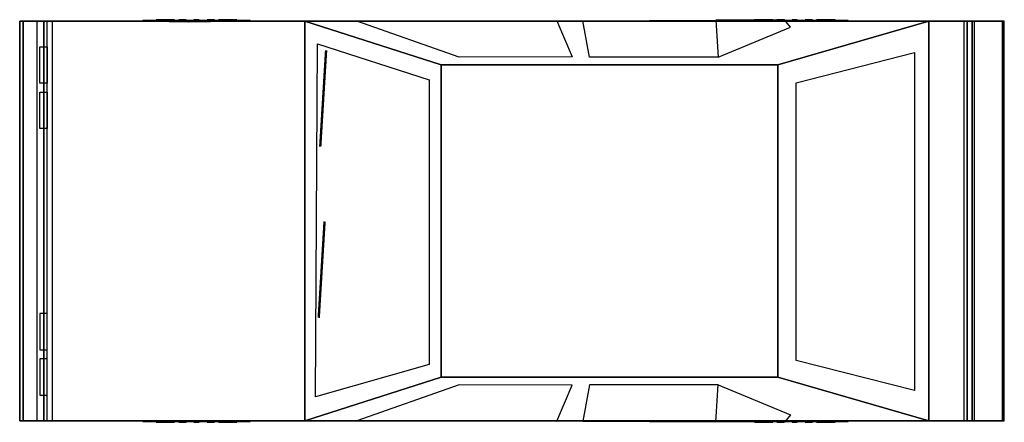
# Model space of a CAD drawing. Extents: x 365 to 779, y 2279 to 2448.
import ezdxf

# ---------------------------------------------------------------- set-up
doc = ezdxf.new("R2010")
doc.units = 0
doc.header["$MEASUREMENT"] = 0
doc.layers.get('0').update_dxf_attribs({"linetype": 'CONTINUOUS'})

msp = doc.modelspace()

# ---------------------------------------------------------------- linework, layer by layer
at = {"color": 8, "extrusion": (0.6102, -5.99587e-08, -0.792248), "const_width": 1.27, "elevation": 223.39}
for points in [[(2394.57, 448.14), (2435.09, 451.25)], [(2322.53, 447.33), (2363.06, 450.43)]]:
    msp.add_lwpolyline(points, dxfattribs=at)
at = {"color": 8, "extrusion": (-1.22515e-16, -1, -1.83772e-16)}
for centre, radius in [((439.3, 28.64, -2447.36), 28.66), ((691.01, 28.64, -2447.36), 28.66), ((691.01, 28.64, -2447.67), 17), ((439.3, 28.64, -2279.18), 28.66), ((691.01, 28.64, -2279.18), 28.66), ((691.01, 28.64, -2278.87), 17)]:
    msp.add_circle(centre, radius, dxfattribs=at)
at = {"color": 7, "extrusion": (-1.22515e-16, -1, -1.83772e-16)}
for centre, radius in [((439.3, 28.64, -2447.67), 22.55), ((439.3, 28.64, -2447.67), 17), ((439.3, 28.64, -2447.67), 5.12), ((691.01, 28.64, -2447.67), 22.55), ((691.01, 28.64, -2447.67), 17), ((691.01, 28.64, -2447.67), 5.12), ((439.3, 28.64, -2278.87), 22.55), ((439.3, 28.64, -2278.87), 17), ((439.3, 28.64, -2278.87), 5.12), ((691.01, 28.64, -2278.87), 22.55), ((691.01, 28.64, -2278.87), 17), ((691.01, 28.64, -2278.87), 5.12)]:
    msp.add_circle(centre, radius, dxfattribs=at)
at = {"color": 7}
for points in [[(372.28, 2447.36, 53.87), (364.86, 2447.36, 49.45), (364.86, 2279.18, 49.45), (372.28, 2279.18, 53.87)], [(364.86, 2447.36, 49.45), (366.35, 2447.36, 39.45), (366.35, 2279.18, 39.45), (364.86, 2279.18, 49.45)], [(372.28, 2447.36, 53.87), (364.86, 2447.36, 49.45), (366.35, 2447.36, 39.45), (374.98, 2447.36, 39.45)], [(374.98, 2447.36, 39.45), (374.98, 2279.18, 39.45), (366.35, 2279.18, 39.45), (366.35, 2447.36, 39.45)], [(425.15, 2447.99, 29.72), (425.15, 2447.99, 27.56), (422.33, 2447.99, 27.56), (422.33, 2447.99, 29.72)], [(426.64, 2447.99, 35.05), (425.81, 2447.99, 33.06), (423.21, 2447.99, 34.13), (424.03, 2447.99, 36.13)], [(425.81, 2447.99, 24.22), (426.64, 2447.99, 22.23), (424.03, 2447.99, 21.15), (423.21, 2447.99, 23.14)], [(428.53, 2447.99, 19.4), (430.06, 2447.99, 17.87), (428.06, 2447.99, 15.88), (426.54, 2447.99, 17.4)], [(430.06, 2447.99, 39.41), (428.53, 2447.99, 37.88), (426.54, 2447.99, 39.87), (428.06, 2447.99, 41.4)], [(432.89, 2447.99, 15.98), (434.88, 2447.99, 15.15), (433.8, 2447.99, 12.55), (431.81, 2447.99, 13.37)], [(434.88, 2447.99, 42.12), (432.89, 2447.99, 41.3), (431.81, 2447.99, 43.9), (433.8, 2447.99, 44.73)], [(438.22, 2447.99, 14.49), (440.38, 2447.99, 14.49), (440.38, 2447.99, 11.67), (438.22, 2447.99, 11.67)], [(440.38, 2447.99, 42.79), (438.22, 2447.99, 42.79), (438.22, 2447.99, 45.61), (440.38, 2447.99, 45.61)], [(443.72, 2447.99, 15.15), (445.71, 2447.99, 15.98), (446.79, 2447.99, 13.37), (444.8, 2447.99, 12.55)], [(445.71, 2447.99, 41.3), (443.72, 2447.99, 42.12), (444.8, 2447.99, 44.73), (446.79, 2447.99, 43.9)], [(448.54, 2447.99, 17.87), (450.07, 2447.99, 19.4), (452.06, 2447.99, 17.4), (450.53, 2447.99, 15.88)], [(450.07, 2447.99, 37.88), (448.54, 2447.99, 39.41), (450.53, 2447.99, 41.4), (452.06, 2447.99, 39.87)], [(452.78, 2447.99, 33.06), (451.96, 2447.99, 35.05), (454.56, 2447.99, 36.13), (455.39, 2447.99, 34.13)], [(451.96, 2447.99, 22.23), (452.78, 2447.99, 24.22), (455.39, 2447.99, 23.14), (454.56, 2447.99, 21.15)], [(453.45, 2447.99, 27.56), (453.45, 2447.99, 29.72), (456.27, 2447.99, 29.72), (456.27, 2447.99, 27.56)], [(676.86, 2447.99, 29.72), (676.86, 2447.99, 27.56), (674.04, 2447.99, 27.56), (674.04, 2447.99, 29.72)], [(678.35, 2447.99, 35.05), (677.53, 2447.99, 33.06), (674.92, 2447.99, 34.13), (675.75, 2447.99, 36.13)], [(677.53, 2447.99, 24.22), (678.35, 2447.99, 22.23), (675.75, 2447.99, 21.15), (674.92, 2447.99, 23.14)], [(680.25, 2447.99, 19.4), (681.77, 2447.99, 17.87), (679.78, 2447.99, 15.88), (678.25, 2447.99, 17.4)], [(681.77, 2447.99, 39.41), (680.25, 2447.99, 37.88), (678.25, 2447.99, 39.87), (679.78, 2447.99, 41.4)], [(684.6, 2447.99, 15.98), (686.59, 2447.99, 15.15), (685.52, 2447.99, 12.55), (683.52, 2447.99, 13.37)], [(686.59, 2447.99, 42.12), (684.6, 2447.99, 41.3), (683.52, 2447.99, 43.9), (685.52, 2447.99, 44.73)], [(689.93, 2447.99, 14.49), (692.09, 2447.99, 14.49), (692.09, 2447.99, 11.67), (689.93, 2447.99, 11.67)], [(692.09, 2447.99, 42.79), (689.93, 2447.99, 42.79), (689.93, 2447.99, 45.61), (692.09, 2447.99, 45.61)], [(695.43, 2447.99, 15.15), (697.42, 2447.99, 15.98), (698.5, 2447.99, 13.37), (696.51, 2447.99, 12.55)], [(697.42, 2447.99, 41.3), (695.43, 2447.99, 42.12), (696.51, 2447.99, 44.73), (698.5, 2447.99, 43.9)], [(700.25, 2447.99, 17.87), (701.78, 2447.99, 19.4), (703.77, 2447.99, 17.4), (702.25, 2447.99, 15.88)], [(701.78, 2447.99, 37.88), (700.25, 2447.99, 39.41), (702.25, 2447.99, 41.4), (703.77, 2447.99, 39.87)], [(704.5, 2447.99, 33.06), (703.67, 2447.99, 35.05), (706.28, 2447.99, 36.13), (707.1, 2447.99, 34.13)], [(703.67, 2447.99, 22.23), (704.5, 2447.99, 24.22), (707.1, 2447.99, 23.14), (706.28, 2447.99, 21.15)], [(705.16, 2447.99, 27.56), (705.16, 2447.99, 29.72), (707.98, 2447.99, 29.72), (707.98, 2447.99, 27.56)], [(765.77, 2279.18, 48.33), (778.44, 2279.18, 48.33), (778.44, 2447.36, 48.33), (765.77, 2447.36, 48.33)], [(766.56, 2447.36, 37.17), (779.23, 2447.36, 37.18), (778.44, 2447.36, 48.33), (765.77, 2447.36, 48.33)], [(779.23, 2447.36, 37.18), (766.56, 2447.36, 37.17), (766.56, 2279.18, 37.17), (779.23, 2279.18, 37.18)], [(778.44, 2279.18, 48.33), (779.23, 2279.18, 37.18), (779.23, 2447.36, 37.18), (778.44, 2447.36, 48.33)], [(373.29, 2421.29, 59.13), (373.29, 2436.53, 59.13), (376.44, 2436.53, 71.43), (376.44, 2421.29, 71.43)], [(373.29, 2402.22, 59.13), (373.29, 2417.46, 59.13), (376.44, 2417.46, 71.43), (376.44, 2402.22, 71.43)], [(373.29, 2324.32, 59.13), (373.29, 2309.08, 59.13), (376.44, 2309.08, 71.43), (376.44, 2324.32, 71.43)], [(373.29, 2305.25, 59.13), (373.29, 2290.01, 59.13), (376.44, 2290.01, 71.43), (376.44, 2305.25, 71.43)], [(372.28, 2279.18, 53.87), (364.86, 2279.18, 49.45), (366.35, 2279.18, 39.45), (374.98, 2279.18, 39.45)], [(766.56, 2279.18, 37.17), (779.23, 2279.18, 37.18), (778.44, 2279.18, 48.33), (765.77, 2279.18, 48.33)], [(425.15, 2278.55, 29.72), (425.15, 2278.55, 27.56), (422.33, 2278.55, 27.56), (422.33, 2278.55, 29.72)], [(426.64, 2278.55, 35.05), (425.81, 2278.55, 33.06), (423.21, 2278.55, 34.13), (424.03, 2278.55, 36.13)], [(425.81, 2278.55, 24.22), (426.64, 2278.55, 22.23), (424.03, 2278.55, 21.15), (423.21, 2278.55, 23.14)], [(428.53, 2278.55, 19.4), (430.06, 2278.55, 17.87), (428.06, 2278.55, 15.88), (426.54, 2278.55, 17.4)], [(430.06, 2278.55, 39.41), (428.53, 2278.55, 37.88), (426.54, 2278.55, 39.87), (428.06, 2278.55, 41.4)], [(432.89, 2278.55, 15.98), (434.88, 2278.55, 15.15), (433.8, 2278.55, 12.55), (431.81, 2278.55, 13.37)], [(434.88, 2278.55, 42.12), (432.89, 2278.55, 41.3), (431.81, 2278.55, 43.9), (433.8, 2278.55, 44.73)], [(438.22, 2278.55, 14.49), (440.38, 2278.55, 14.49), (440.38, 2278.55, 11.67), (438.22, 2278.55, 11.67)], [(440.38, 2278.55, 42.79), (438.22, 2278.55, 42.79), (438.22, 2278.55, 45.61), (440.38, 2278.55, 45.61)], [(443.72, 2278.55, 15.15), (445.71, 2278.55, 15.98), (446.79, 2278.55, 13.37), (444.8, 2278.55, 12.55)], [(445.71, 2278.55, 41.3), (443.72, 2278.55, 42.12), (444.8, 2278.55, 44.73), (446.79, 2278.55, 43.9)], [(448.54, 2278.55, 17.87), (450.07, 2278.55, 19.4), (452.06, 2278.55, 17.4), (450.53, 2278.55, 15.88)], [(450.07, 2278.55, 37.88), (448.54, 2278.55, 39.41), (450.53, 2278.55, 41.4), (452.06, 2278.55, 39.87)], [(452.78, 2278.55, 33.06), (451.96, 2278.55, 35.05), (454.56, 2278.55, 36.13), (455.39, 2278.55, 34.13)], [(451.96, 2278.55, 22.23), (452.78, 2278.55, 24.22), (455.39, 2278.55, 23.14), (454.56, 2278.55, 21.15)], [(453.45, 2278.55, 27.56), (453.45, 2278.55, 29.72), (456.27, 2278.55, 29.72), (456.27, 2278.55, 27.56)], [(676.86, 2278.55, 29.72), (676.86, 2278.55, 27.56), (674.04, 2278.55, 27.56), (674.04, 2278.55, 29.72)], [(678.35, 2278.55, 35.05), (677.53, 2278.55, 33.06), (674.92, 2278.55, 34.13), (675.75, 2278.55, 36.13)], [(677.53, 2278.55, 24.22), (678.35, 2278.55, 22.23), (675.75, 2278.55, 21.15), (674.92, 2278.55, 23.14)], [(680.25, 2278.55, 19.4), (681.77, 2278.55, 17.87), (679.78, 2278.55, 15.88), (678.25, 2278.55, 17.4)], [(681.77, 2278.55, 39.41), (680.25, 2278.55, 37.88), (678.25, 2278.55, 39.87), (679.78, 2278.55, 41.4)], [(684.6, 2278.55, 15.98), (686.59, 2278.55, 15.15), (685.52, 2278.55, 12.55), (683.52, 2278.55, 13.37)], [(686.59, 2278.55, 42.12), (684.6, 2278.55, 41.3), (683.52, 2278.55, 43.9), (685.52, 2278.55, 44.73)], [(689.93, 2278.55, 14.49), (692.09, 2278.55, 14.49), (692.09, 2278.55, 11.67), (689.93, 2278.55, 11.67)], [(692.09, 2278.55, 42.79), (689.93, 2278.55, 42.79), (689.93, 2278.55, 45.61), (692.09, 2278.55, 45.61)], [(695.43, 2278.55, 15.15), (697.42, 2278.55, 15.98), (698.5, 2278.55, 13.37), (696.51, 2278.55, 12.55)], [(697.42, 2278.55, 41.3), (695.43, 2278.55, 42.12), (696.51, 2278.55, 44.73), (698.5, 2278.55, 43.9)], [(700.25, 2278.55, 17.87), (701.78, 2278.55, 19.4), (703.77, 2278.55, 17.4), (702.25, 2278.55, 15.88)], [(701.78, 2278.55, 37.88), (700.25, 2278.55, 39.41), (702.25, 2278.55, 41.4), (703.77, 2278.55, 39.87)], [(704.5, 2278.55, 33.06), (703.67, 2278.55, 35.05), (706.28, 2278.55, 36.13), (707.1, 2278.55, 34.13)], [(703.67, 2278.55, 22.23), (704.5, 2278.55, 24.22), (707.1, 2278.55, 23.14), (706.28, 2278.55, 21.15)], [(705.16, 2278.55, 27.56), (705.16, 2278.55, 29.72), (707.98, 2278.55, 29.72), (707.98, 2278.55, 27.56)]]:
    msp.add_3dface(points, dxfattribs=at)
at = {"color": 8}
for points in [[(378.54, 2447.36, 78.39), (372.28, 2447.36, 53.87), (419.64, 2447.36, 55.04), (416.07, 2447.36, 83.16)], [(419.64, 2447.36, 55.04), (407.74, 2447.36, 41.62), (374.98, 2447.36, 39.45), (372.28, 2447.36, 53.87)], [(378.54, 2279.18, 78.39), (372.28, 2279.18, 53.87), (372.28, 2447.36, 53.87), (378.54, 2447.36, 78.39)], [(374.98, 2447.36, 39.45), (376.26, 2447.36, 24.06), (376.26, 2279.18, 24.06), (374.98, 2279.18, 39.45)], [(407.74, 2447.36, 41.62), (404.14, 2447.36, 24.06), (376.26, 2447.36, 24.06), (374.98, 2447.36, 39.45)], [(484.92, 2447.36, 91.92), (378.54, 2447.36, 78.39), (378.54, 2279.18, 78.39), (484.92, 2279.18, 91.92)], [(416.07, 2447.36, 83.16), (419.64, 2447.36, 55.04), (435.93, 2447.04, 60.68), (432.81, 2447.36, 85.29)], [(435.93, 2447.04, 60.68), (454.23, 2447.36, 57.1), (484.92, 2447.36, 91.92), (432.81, 2447.36, 85.29)], [(466.53, 2447.36, 46.79), (668.88, 2447.36, 53.24), (685.33, 2447.36, 60.39), (454.23, 2447.36, 57.1)], [(658.21, 2447.36, 38.83), (472.88, 2447.36, 31.94), (466.53, 2447.36, 46.79), (668.88, 2447.36, 53.24)], [(474.74, 2447.36, 21.01), (656.17, 2447.36, 21.01), (658.21, 2447.36, 38.83), (472.88, 2447.36, 31.94)], [(542.2, 2428.93, 136.04), (484.92, 2447.36, 91.92), (484.92, 2279.18, 91.92), (542.2, 2297.61, 136.04)], [(747.48, 2447.36, 91.92), (683.87, 2428.93, 136.97), (683.87, 2297.61, 136.97), (747.48, 2279.18, 91.92)], [(703.15, 2447.36, 58.35), (717.56, 2447.36, 47.68), (763.62, 2447.36, 80.82), (747.48, 2447.36, 91.92)], [(717.56, 2447.36, 47.68), (724.59, 2447.36, 31.94), (765.77, 2447.36, 48.33), (763.62, 2447.36, 80.82)], [(726.04, 2447.36, 23.45), (724.59, 2447.36, 31.94), (765.77, 2447.36, 48.33), (766.56, 2447.36, 37.17)], [(766.56, 2447.36, 37.17), (766.56, 2447.36, 37.17), (726.04, 2447.36, 23.45)], [(762.3, 2447.36, 27.37), (726.04, 2447.36, 23.45), (766.56, 2447.36, 37.17)], [(747.48, 2447.36, 91.92), (747.48, 2279.18, 91.92), (763.62, 2279.18, 80.82), (763.62, 2447.36, 80.82)], [(762.3, 2447.36, 27.37), (766.56, 2447.36, 37.17), (766.56, 2279.18, 37.17), (762.3, 2279.18, 27.37)], [(763.62, 2279.18, 80.82), (765.77, 2279.18, 48.33), (765.77, 2447.36, 48.33), (763.62, 2447.36, 80.82)], [(542.2, 2297.61, 136.04), (683.87, 2297.61, 136.97), (683.87, 2428.93, 136.97), (542.2, 2428.93, 136.04)], [(378.54, 2279.18, 78.39), (372.28, 2279.18, 53.87), (419.64, 2279.18, 55.04), (416.07, 2279.18, 83.16)], [(419.64, 2279.18, 55.04), (407.74, 2279.18, 41.62), (374.98, 2279.18, 39.45), (372.28, 2279.18, 53.87)], [(407.74, 2279.18, 41.62), (404.14, 2279.18, 24.06), (376.26, 2279.18, 24.06), (374.98, 2279.18, 39.45)], [(416.07, 2279.18, 83.16), (419.64, 2279.18, 55.04), (435.93, 2278.87, 60.68), (432.81, 2279.18, 85.29)], [(435.93, 2278.87, 60.68), (454.23, 2279.18, 57.1), (484.92, 2279.18, 91.92), (432.81, 2279.18, 85.29)], [(466.53, 2279.18, 46.79), (668.88, 2279.18, 53.24), (685.33, 2279.18, 60.39), (454.23, 2279.18, 57.1)], [(658.21, 2279.18, 38.83), (472.88, 2279.18, 31.94), (466.53, 2279.18, 46.79), (668.88, 2279.18, 53.24)], [(474.74, 2279.18, 21.01), (656.17, 2279.18, 21.01), (658.21, 2279.18, 38.83), (472.88, 2279.18, 31.94)], [(703.15, 2279.18, 58.35), (717.56, 2279.18, 47.68), (763.62, 2279.18, 80.82), (747.48, 2279.18, 91.92)], [(763.62, 2279.18, 80.82), (717.56, 2279.18, 47.68), (724.59, 2279.18, 31.94), (765.77, 2279.18, 48.33)], [(726.04, 2279.18, 23.45), (724.59, 2279.18, 31.94), (765.77, 2279.18, 48.33), (766.56, 2279.18, 37.17)], [(766.56, 2279.18, 37.17), (766.56, 2279.18, 37.17), (726.04, 2279.18, 23.45)], [(762.3, 2279.18, 27.37), (726.04, 2279.18, 23.45), (766.56, 2279.18, 37.17)]]:
    msp.add_3dface(points, dxfattribs=at)
for points, invisible_edges in [([(484.92, 2447.36, 91.92), (454.23, 2447.36, 57.1), (685.33, 2447.36, 60.39), (685.33, 2447.36, 91.92)], 4), ([(747.48, 2447.36, 91.92), (484.92, 2447.36, 91.92), (542.2, 2428.93, 136.04), (683.87, 2428.93, 136.97)], 1), ([(685.33, 2447.36, 60.39), (703.15, 2447.36, 58.35), (747.48, 2447.36, 91.92), (685.33, 2447.36, 91.92)], 8), ([(542.2, 2297.61, 136.04), (484.92, 2279.18, 91.92), (747.48, 2279.18, 91.92), (683.87, 2297.61, 136.97)], 2), ([(484.92, 2279.18, 91.92), (454.23, 2279.18, 57.1), (685.33, 2279.18, 60.39), (685.33, 2279.18, 91.92)], 4), ([(685.33, 2279.18, 60.39), (703.15, 2279.18, 58.35), (747.48, 2279.18, 91.92), (685.33, 2279.18, 91.92)], 8)]:
    msp.add_3dface(points, dxfattribs=dict(at, invisible_edges=invisible_edges))
at = {"color": 4}
for points in [[(549.88, 2432.18, 129.19), (506.75, 2447.39, 92.79), (590.97, 2447.55, 92.96), (597.41, 2432.31, 129.19)], [(604.65, 2432.25, 129.37), (601.88, 2447.52, 93.12), (657.85, 2447.81, 92.79), (658.79, 2432.17, 129.92)], [(658.79, 2432.17, 129.92), (689.23, 2444.86, 100), (686.78, 2447.89, 92.8), (657.85, 2447.81, 92.79)], [(490.15, 2437.83, 95.95), (537.15, 2422.62, 132.14), (537.15, 2302.91, 132.14), (489.39, 2289.27, 95.37)], [(691.7, 2304.58, 131.82), (691.7, 2421.42, 131.82), (741.44, 2434.12, 96.58), (741.44, 2291.88, 96.58)], [(549.88, 2294.36, 129.19), (506.75, 2279.15, 92.79), (590.97, 2278.99, 92.96), (597.41, 2294.23, 129.19)], [(604.65, 2294.29, 129.37), (601.88, 2279.02, 93.12), (657.85, 2278.73, 92.79), (658.79, 2294.37, 129.92)], [(658.79, 2294.37, 129.92), (689.23, 2281.68, 100), (686.78, 2278.65, 92.8), (657.85, 2278.73, 92.79)]]:
    msp.add_3dface(points, dxfattribs=at)

doc.saveas('drawing.dxf')
